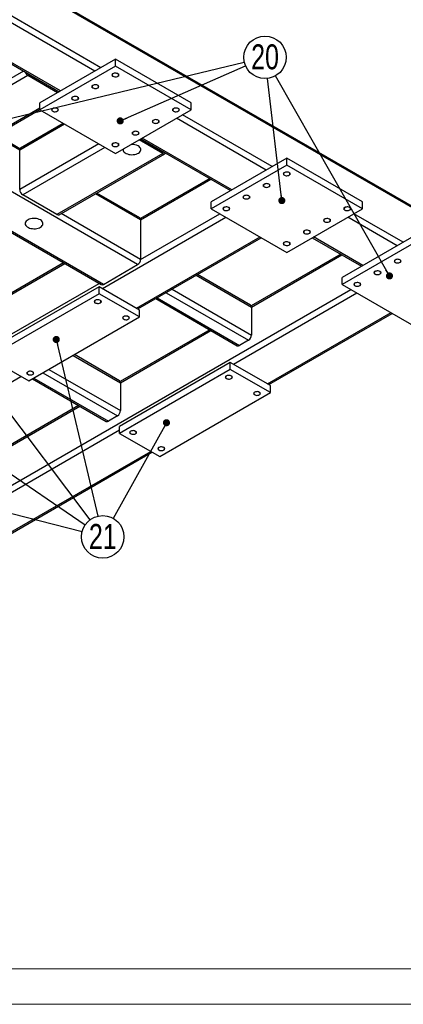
# Model space of a CAD drawing. Header units: millimetres. Extents: x 0 to 841, y 0 to 594.
# Tile 15 of 25: x 523 to 577, y 0 to 138. Entities that reach past the tile are written whole.
import ezdxf

# ---------------------------------------------------------------- set-up
doc = ezdxf.new("R2010")
doc.units = ezdxf.units.MM
doc.layers.add('NOTES', color=6, linetype='Continuous')
doc.layers.add('TRAIT-FINS', color=9, linetype='Continuous')
doc.layers.add('TRAIT-FORT', color=4, linetype='Continuous', lineweight=25)
doc.styles.add('SLDTEXTSTYLE0', font='TXT', dxfattribs={"width": 0.75})
doc.dimstyles.new('SLDDIMSTYLE0', dxfattribs={"dimtxt": 0.18, "dimasz": 1, "dimexe": 0, "dimexo": 0.0625, "dimgap": 0, "dimtad": 0, "dimtih": 1, "dimtoh": 1, "dimdec": 0, "dimrnd": 1e-09, "dimzin": 0, "dimdsep": 46, "dimtxsty": 'Standard', "dimblk1": 'DOT', "dimblk2": 'DOT', "dimsah": 1, "dimcen": 0.09, "dimadec": 0, "dimazin": 0, "dimtfac": 1, "dimtdec": 0, "dimtofl": 0, "dimtmove": 0, "dimatfit": 3, "dimldrblk": 'DOT', "dimfxl": 1, "dimfrac": 2, "dimtolj": 1, "dimtzin": 0, "dimarcsym": 0})

# ---------------------------------------------------------------- blocks, each defined once
blk = doc.blocks.new('SW_NOTE_42')
at = {"layer": 'NOTES', "color": 0}
blk.add_circle((2.46, -1.68), 2.98, dxfattribs=at)
at = {"layer": 'NOTES', "color": 0, "insert": (2.47, 0.13), "char_height": 3.5, "attachment_point": 2, "style": 'SLDTEXTSTYLE0'}
blk.add_mtext('21', dxfattribs=at)
blk = doc.blocks.new('_Dot')
at = {"color": 0, "linetype": 'ByBlock', "lineweight": -2}
blk.add_line((-0.5, 0), (-1, 0), dxfattribs=at)
at = {"color": 0, "linetype": 'ByBlock', "const_width": 0.5}
blk.add_lwpolyline([(-0.25, 0, 1), (0.25, 0, 1)], format="xyb", close=True, dxfattribs=at)
blk = doc.blocks.new('SW_NOTE_43')
at = {"layer": 'NOTES', "color": 0}
blk.add_circle((2.73, 1.2), 2.98, dxfattribs=at)
at = {"layer": 'NOTES', "color": 0, "insert": (2.74, 3.02), "char_height": 3.5, "attachment_point": 2, "style": 'SLDTEXTSTYLE0'}
blk.add_mtext('20', dxfattribs=at)

msp = doc.modelspace()

# ---------------------------------------------------------------- linework, layer by layer
at = {"lineweight": 18}
for p, q in [((836, 5), (5, 5)), ((841, 0), (0, 0))]:
    msp.add_line(p, q, dxfattribs=at)
at = {"layer": 'TRAIT-FINS', "lineweight": 18, "flags": 128}
for points in [[(536.523, 130.205), (536.414, 130.299), (536.376, 130.409), (536.414, 130.52), (536.523, 130.614), (536.685, 130.676), (536.876, 130.698), (537.067, 130.676), (537.23, 130.614), (537.338, 130.52), (537.376, 130.409), (537.338, 130.299), (537.23, 130.205), (537.067, 130.143), (536.876, 130.121), (536.685, 130.143), (536.523, 130.205)], [(533.694, 128.573), (533.586, 128.666), (533.548, 128.777), (533.586, 128.887), (533.694, 128.981), (533.856, 129.043), (534.048, 129.065), (534.239, 129.043), (534.401, 128.981), (534.51, 128.887), (534.548, 128.777), (534.51, 128.666), (534.401, 128.573), (534.239, 128.51), (534.048, 128.488), (533.856, 128.51), (533.694, 128.573)], [(530.866, 126.94), (530.757, 127.033), (530.719, 127.144), (530.757, 127.254), (530.866, 127.348), (531.028, 127.411), (531.219, 127.432), (531.411, 127.411), (531.573, 127.348), (531.681, 127.254), (531.719, 127.144), (531.681, 127.033), (531.573, 126.94), (531.411, 126.877), (531.219, 126.855), (531.028, 126.877), (530.866, 126.94)], [(528.037, 125.307), (527.929, 125.401), (527.891, 125.511), (527.929, 125.621), (528.037, 125.715), (528.199, 125.778), (528.391, 125.8), (528.582, 125.778), (528.744, 125.715), (528.853, 125.621), (528.891, 125.511), (528.853, 125.401), (528.744, 125.307), (528.582, 125.244), (528.391, 125.222), (528.199, 125.244), (528.037, 125.307)], [(545.008, 125.307), (544.899, 125.401), (544.861, 125.511), (544.899, 125.621), (545.008, 125.715), (545.17, 125.778), (545.361, 125.8), (545.553, 125.778), (545.715, 125.715), (545.823, 125.621), (545.861, 125.511), (545.823, 125.401), (545.715, 125.307), (545.553, 125.244), (545.361, 125.222), (545.17, 125.244), (545.008, 125.307)], [(542.179, 123.674), (542.071, 123.768), (542.033, 123.878), (542.071, 123.989), (542.179, 124.082), (542.342, 124.145), (542.533, 124.167), (542.724, 124.145), (542.887, 124.082), (542.995, 123.989), (543.033, 123.878), (542.995, 123.768), (542.887, 123.674), (542.724, 123.612), (542.533, 123.59), (542.342, 123.612), (542.179, 123.674)], [(539.351, 122.041), (539.243, 122.135), (539.205, 122.245), (539.243, 122.356), (539.351, 122.45), (539.513, 122.512), (539.705, 122.534), (539.896, 122.512), (540.058, 122.45), (540.166, 122.356), (540.205, 122.245), (540.166, 122.135), (540.058, 122.041), (539.896, 121.979), (539.705, 121.957), (539.513, 121.979), (539.351, 122.041)], [(536.523, 120.408), (536.414, 120.502), (536.376, 120.613), (536.414, 120.723), (536.523, 120.817), (536.685, 120.879), (536.876, 120.901), (537.067, 120.879), (537.23, 120.817), (537.338, 120.723), (537.376, 120.613), (537.338, 120.502), (537.23, 120.408), (537.067, 120.346), (536.876, 120.324), (536.685, 120.346), (536.523, 120.408)], [(560.564, 116.326), (560.456, 116.42), (560.418, 116.531), (560.456, 116.641), (560.564, 116.735), (560.726, 116.797), (560.918, 116.819), (561.109, 116.797), (561.271, 116.735), (561.38, 116.641), (561.418, 116.531), (561.38, 116.42), (561.271, 116.326), (561.109, 116.264), (560.918, 116.242), (560.726, 116.264), (560.564, 116.326)], [(557.736, 114.694), (557.627, 114.787), (557.589, 114.898), (557.627, 115.008), (557.736, 115.102), (557.898, 115.164), (558.089, 115.186), (558.281, 115.164), (558.443, 115.102), (558.551, 115.008), (558.589, 114.898), (558.551, 114.787), (558.443, 114.694), (558.281, 114.631), (558.089, 114.609), (557.898, 114.631), (557.736, 114.694)], [(554.907, 113.061), (554.799, 113.154), (554.761, 113.265), (554.799, 113.375), (554.907, 113.469), (555.07, 113.532), (555.261, 113.554), (555.452, 113.532), (555.614, 113.469), (555.723, 113.375), (555.761, 113.265), (555.723, 113.154), (555.614, 113.061), (555.452, 112.998), (555.261, 112.976), (555.07, 112.998), (554.907, 113.061)], [(552.079, 111.428), (551.971, 111.522), (551.932, 111.632), (551.971, 111.743), (552.079, 111.836), (552.241, 111.899), (552.432, 111.921), (552.624, 111.899), (552.786, 111.836), (552.894, 111.743), (552.932, 111.632), (552.894, 111.522), (552.786, 111.428), (552.624, 111.365), (552.432, 111.343), (552.241, 111.365), (552.079, 111.428)], [(569.049, 111.428), (568.941, 111.522), (568.903, 111.632), (568.941, 111.743), (569.049, 111.836), (569.212, 111.899), (569.403, 111.921), (569.594, 111.899), (569.757, 111.836), (569.865, 111.743), (569.903, 111.632), (569.865, 111.522), (569.757, 111.428), (569.594, 111.365), (569.403, 111.343), (569.212, 111.365), (569.049, 111.428)], [(566.221, 109.795), (566.113, 109.889), (566.075, 109.999), (566.113, 110.11), (566.221, 110.203), (566.383, 110.266), (566.575, 110.288), (566.766, 110.266), (566.928, 110.203), (567.037, 110.11), (567.075, 109.999), (567.037, 109.889), (566.928, 109.795), (566.766, 109.733), (566.575, 109.711), (566.383, 109.733), (566.221, 109.795)], [(563.393, 108.162), (563.284, 108.256), (563.246, 108.366), (563.284, 108.477), (563.393, 108.571), (563.555, 108.633), (563.746, 108.655), (563.938, 108.633), (564.1, 108.571), (564.208, 108.477), (564.246, 108.366), (564.208, 108.256), (564.1, 108.162), (563.938, 108.1), (563.746, 108.078), (563.555, 108.1), (563.393, 108.162)], [(560.564, 106.53), (560.456, 106.623), (560.418, 106.734), (560.456, 106.844), (560.564, 106.938), (560.726, 107), (560.918, 107.022), (561.109, 107), (561.271, 106.938), (561.38, 106.844), (561.418, 106.734), (561.38, 106.623), (561.271, 106.53), (561.109, 106.467), (560.918, 106.445), (560.726, 106.467), (560.564, 106.53)], [(576.121, 104.08), (576.012, 104.174), (575.974, 104.284), (576.012, 104.395), (576.121, 104.489), (576.283, 104.551), (576.474, 104.573), (576.665, 104.551), (576.828, 104.489), (576.936, 104.395), (576.974, 104.284), (576.936, 104.174), (576.828, 104.08), (576.665, 104.018), (576.474, 103.996), (576.283, 104.018), (576.121, 104.08)], [(573.292, 102.448), (573.184, 102.541), (573.146, 102.652), (573.184, 102.762), (573.292, 102.856), (573.454, 102.918), (573.646, 102.94), (573.837, 102.918), (573.999, 102.856), (574.108, 102.762), (574.146, 102.652), (574.108, 102.541), (573.999, 102.448), (573.837, 102.385), (573.646, 102.363), (573.454, 102.385), (573.292, 102.448)], [(570.464, 100.815), (570.355, 100.908), (570.317, 101.019), (570.355, 101.129), (570.464, 101.223), (570.626, 101.285), (570.817, 101.307), (571.009, 101.285), (571.171, 101.223), (571.279, 101.129), (571.317, 101.019), (571.279, 100.908), (571.171, 100.815), (571.009, 100.752), (570.817, 100.73), (570.626, 100.752), (570.464, 100.815)], [(534.048, 98.406), (533.939, 98.5), (533.901, 98.61), (533.939, 98.721), (534.048, 98.814), (534.21, 98.877), (534.401, 98.899), (534.593, 98.877), (534.755, 98.814), (534.863, 98.721), (534.901, 98.61), (534.863, 98.5), (534.755, 98.406), (534.593, 98.344), (534.401, 98.322), (534.21, 98.344), (534.048, 98.406)], [(538.007, 96.12), (537.899, 96.214), (537.861, 96.324), (537.899, 96.435), (538.007, 96.529), (538.17, 96.591), (538.361, 96.613), (538.552, 96.591), (538.715, 96.529), (538.823, 96.435), (538.861, 96.324), (538.823, 96.214), (538.715, 96.12), (538.552, 96.058), (538.361, 96.036), (538.17, 96.058), (538.007, 96.12)], [(524.572, 88.364), (524.464, 88.458), (524.426, 88.569), (524.464, 88.679), (524.572, 88.773), (524.735, 88.835), (524.926, 88.857), (525.117, 88.835), (525.28, 88.773), (525.388, 88.679), (525.426, 88.569), (525.388, 88.458), (525.28, 88.364), (525.117, 88.302), (524.926, 88.28), (524.735, 88.302), (524.572, 88.364)], [(552.432, 87.793), (552.324, 87.887), (552.286, 87.997), (552.324, 88.108), (552.432, 88.201), (552.595, 88.264), (552.786, 88.286), (552.977, 88.264), (553.14, 88.201), (553.248, 88.108), (553.286, 87.997), (553.248, 87.887), (553.14, 87.793), (552.977, 87.73), (552.786, 87.708), (552.595, 87.73), (552.432, 87.793)], [(556.392, 85.507), (556.284, 85.601), (556.246, 85.711), (556.284, 85.822), (556.392, 85.915), (556.554, 85.978), (556.746, 86), (556.937, 85.978), (557.099, 85.915), (557.208, 85.822), (557.246, 85.711), (557.208, 85.601), (557.099, 85.507), (556.937, 85.444), (556.746, 85.422), (556.554, 85.444), (556.392, 85.507)], [(538.997, 80.037), (538.889, 80.131), (538.851, 80.241), (538.889, 80.352), (538.997, 80.445), (539.16, 80.508), (539.351, 80.53), (539.542, 80.508), (539.705, 80.445), (539.813, 80.352), (539.851, 80.241), (539.813, 80.131), (539.705, 80.037), (539.542, 79.975), (539.351, 79.953), (539.16, 79.975), (538.997, 80.037)], [(542.957, 77.751), (542.849, 77.845), (542.811, 77.955), (542.849, 78.066), (542.957, 78.159), (543.119, 78.222), (543.311, 78.244), (543.502, 78.222), (543.664, 78.159), (543.773, 78.066), (543.811, 77.955), (543.773, 77.845), (543.664, 77.751), (543.502, 77.689), (543.311, 77.667), (543.119, 77.689), (542.957, 77.751)]]:
    msp.add_lwpolyline(points, dxfattribs=at)
at = {"layer": 'TRAIT-FORT', "lineweight": 25}
for p, q in [((584.711, 108.387), (441.417, 191.109)), ((584.959, 108.041), (441.417, 190.906)), ((534.826, 131.43), (450.821, 179.925)), ((539.987, 103.795), (426.143, 169.516)), ((421.035, 166.71), (534.879, 100.989)), ((535.179, 101.019), (421.335, 166.74)), ((533.977, 130.94), (516.229, 141.186)), ((511.669, 138.064), (528.993, 128.063)), ((529.169, 128.165), (511.845, 138.165)), ((536.876, 132.614), (526.27, 126.491)), ((536.876, 131.634), (526.27, 125.511)), ((536.876, 131.634), (536.876, 132.614)), ((547.483, 126.491), (536.876, 132.614)), ((547.483, 125.511), (536.876, 131.634)), ((523.972, 130.961), (509.299, 122.491)), ((524.572, 130.328), (509.723, 121.756)), ((524.608, 130.594), (524.572, 130.573)), ((524.572, 130.573), (528.957, 128.042)), ((528.744, 127.92), (524.572, 130.328)), ((526.27, 125.756), (514.532, 118.98)), ((526.27, 125.511), (526.27, 126.491)), ((547.483, 125.511), (547.483, 126.491)), ((514.832, 118.95), (526.27, 125.553)), ((526.27, 125.511), (536.876, 119.388)), ((536.876, 119.388), (547.483, 125.511)), ((558.867, 117.551), (546.281, 124.817)), ((529.733, 123.511), (523.441, 119.879)), ((529.558, 123.613), (523.565, 120.154)), ((558.019, 117.061), (545.432, 124.327)), ((523.441, 119.879), (519.941, 121.9)), ((523.479, 120.06), (520.116, 122.001)), ((534.542, 120.735), (523.441, 114.326)), ((535.391, 120.245), (523.865, 113.592)), ((543.523, 119.388), (540.2, 121.307)), ((540.412, 121.429), (543.523, 119.633)), ((540.444, 121.41), (540.444, 121.448)), ((540.448, 121.45), (553.035, 114.184)), ((553.21, 114.286), (540.624, 121.552)), ((523.441, 114.326), (523.441, 119.879)), ((543.523, 119.388), (528.674, 110.816)), ((528.974, 110.786), (543.823, 119.358)), ((543.559, 119.654), (543.523, 119.633)), ((560.918, 118.735), (550.311, 112.612)), ((560.918, 117.755), (550.311, 111.632)), ((560.918, 117.755), (560.918, 118.735)), ((571.524, 112.612), (560.918, 118.735)), ((571.524, 111.632), (560.918, 117.755)), ((550.1, 115.878), (540.374, 110.263)), ((540.412, 110.082), (550.276, 115.777)), ((528.674, 110.816), (523.865, 113.592)), ((540.412, 110.082), (534.083, 113.736)), ((540.287, 110.357), (534.259, 113.837)), ((550.311, 111.632), (550.311, 112.612)), ((571.524, 111.632), (571.524, 112.612)), ((540.412, 104.53), (529.274, 110.959)), ((540.412, 104.53), (551.513, 110.938)), ((550.311, 111.632), (560.918, 105.509)), ((560.918, 105.509), (571.524, 111.632)), ((577.252, 106.938), (570.322, 110.938)), ((535.038, 100.447), (552.362, 110.448)), ((540.412, 110.082), (540.412, 104.53)), ((576.403, 106.448), (569.474, 110.448)), ((579.303, 108.122), (568.696, 101.999)), ((539.846, 97.672), (557.17, 107.673)), ((540.022, 97.57), (557.346, 107.571)), ((564.49, 107.571), (571.419, 103.571)), ((571.595, 103.672), (564.666, 107.673)), ((579.303, 107.142), (568.696, 101.019)), ((568.485, 105.265), (555.93, 98.017)), ((555.968, 97.836), (568.661, 105.163)), ((529.594, 104.04), (521.989, 99.65)), ((522.027, 99.469), (529.77, 103.939)), ((535.179, 101.019), (539.987, 103.795)), ((548.225, 102.306), (555.968, 97.836)), ((555.844, 98.111), (548.401, 102.407)), ((522.027, 93.916), (534.579, 101.162)), ((568.696, 101.019), (568.696, 101.999)), ((568.696, 101.019), (579.303, 94.896)), ((498.692, 59.219), (569.898, 100.325)), ((534.613, 99.713), (519.057, 90.732)), ((534.613, 100.692), (521.461, 93.1)), ((534.613, 99.713), (534.613, 100.692)), ((540.27, 97.427), (534.613, 100.692)), ((540.27, 96.447), (534.613, 99.713)), ((543.982, 99.856), (555.544, 93.182)), ((544.83, 100.346), (555.968, 93.917)), ((553.422, 89.834), (570.746, 99.835)), ((542.533, 99.02), (553.971, 92.417)), ((542.709, 99.122), (554.271, 92.447)), ((540.27, 96.447), (540.27, 97.427)), ((555.968, 97.836), (555.968, 93.917)), ((558.231, 87.058), (575.555, 97.059)), ((558.406, 86.957), (575.73, 96.958)), ((524.714, 87.466), (540.27, 96.447)), ((550.1, 94.652), (537.545, 87.404)), ((537.583, 87.223), (550.276, 94.55)), ((555.544, 93.182), (554.271, 92.447)), ((519.057, 90.732), (524.714, 87.466)), ((530.937, 91.059), (537.583, 87.223)), ((537.459, 87.497), (531.113, 91.161)), ((552.998, 90.079), (537.442, 81.099)), ((552.998, 89.099), (552.998, 90.079)), ((558.655, 86.813), (552.998, 90.079)), ((526.694, 88.61), (537.159, 82.568)), ((527.543, 89.099), (537.583, 83.303)), ((552.998, 89.099), (537.442, 80.119)), ((558.655, 85.834), (552.998, 89.099)), ((521.92, 87.12), (523.617, 88.1)), ((525.246, 87.773), (535.586, 81.804)), ((525.421, 87.875), (535.886, 81.834)), ((537.583, 87.223), (537.583, 83.303)), ((543.099, 76.853), (558.655, 85.834)), ((558.655, 85.834), (558.655, 86.813)), ((531.716, 84.038), (518.453, 76.382)), ((518.491, 76.201), (531.891, 83.937)), ((537.159, 82.568), (535.886, 81.834)), ((485.116, 50.402), (537.442, 80.609)), ((537.442, 80.119), (537.442, 81.099)), ((537.442, 80.119), (543.099, 76.853)), ((489.924, 47.626), (541.826, 77.588)), ((490.1, 47.524), (542.001, 77.487))]:
    msp.add_line(p, q, dxfattribs=at)
at = {"layer": 'TRAIT-FORT', "lineweight": 25, "flags": 128}
for points in [[(536.558, 130.226), (536.66, 130.181), (536.78, 130.156), (536.908, 130.15), (537.033, 130.166), (537.146, 130.202), (537.236, 130.254), (537.298, 130.319), (537.325, 130.391), (537.316, 130.465), (537.271, 130.534), (537.194, 130.593), (537.092, 130.637), (536.972, 130.663), (536.844, 130.669), (536.719, 130.653), (536.606, 130.617), (536.516, 130.565), (536.454, 130.5), (536.427, 130.428), (536.436, 130.354), (536.481, 130.285), (536.558, 130.226)], [(533.729, 128.593), (533.832, 128.549), (533.952, 128.523), (534.08, 128.518), (534.205, 128.533), (534.317, 128.569), (534.408, 128.621), (534.469, 128.686), (534.497, 128.758), (534.487, 128.832), (534.443, 128.901), (534.366, 128.96), (534.263, 129.005), (534.143, 129.031), (534.016, 129.036), (533.89, 129.02), (533.778, 128.985), (533.687, 128.932), (533.626, 128.867), (533.599, 128.795), (533.608, 128.721), (533.653, 128.652), (533.729, 128.593)], [(530.901, 126.96), (531.004, 126.916), (531.124, 126.89), (531.251, 126.885), (531.377, 126.9), (531.489, 126.936), (531.58, 126.988), (531.641, 127.053), (531.668, 127.125), (531.659, 127.199), (531.614, 127.268), (531.537, 127.328), (531.435, 127.372), (531.315, 127.398), (531.187, 127.403), (531.062, 127.387), (530.95, 127.352), (530.859, 127.3), (530.798, 127.235), (530.77, 127.162), (530.78, 127.089), (530.824, 127.019), (530.901, 126.96)], [(528.073, 125.327), (528.175, 125.283), (528.295, 125.257), (528.423, 125.252), (528.548, 125.268), (528.661, 125.303), (528.751, 125.355), (528.812, 125.42), (528.84, 125.493), (528.831, 125.566), (528.786, 125.636), (528.709, 125.695), (528.606, 125.739), (528.486, 125.765), (528.359, 125.77), (528.234, 125.754), (528.121, 125.719), (528.031, 125.667), (527.969, 125.602), (527.942, 125.53), (527.951, 125.456), (527.996, 125.387), (528.073, 125.327)], [(545.043, 125.327), (545.146, 125.283), (545.266, 125.257), (545.393, 125.252), (545.519, 125.268), (545.631, 125.303), (545.722, 125.355), (545.783, 125.42), (545.81, 125.493), (545.801, 125.566), (545.756, 125.636), (545.68, 125.695), (545.577, 125.739), (545.457, 125.765), (545.329, 125.77), (545.204, 125.754), (545.092, 125.719), (545.001, 125.667), (544.94, 125.602), (544.913, 125.53), (544.922, 125.456), (544.966, 125.387), (545.043, 125.327)], [(542.215, 123.695), (542.317, 123.65), (542.437, 123.624), (542.565, 123.619), (542.69, 123.635), (542.803, 123.67), (542.893, 123.723), (542.955, 123.787), (542.982, 123.86), (542.973, 123.933), (542.928, 124.003), (542.851, 124.062), (542.749, 124.106), (542.629, 124.132), (542.501, 124.137), (542.376, 124.122), (542.263, 124.086), (542.173, 124.034), (542.111, 123.969), (542.084, 123.897), (542.093, 123.823), (542.138, 123.754), (542.215, 123.695)], [(539.386, 122.062), (539.489, 122.017), (539.609, 121.992), (539.737, 121.986), (539.862, 122.002), (539.974, 122.037), (540.065, 122.09), (540.126, 122.155), (540.153, 122.227), (540.144, 122.301), (540.099, 122.37), (540.023, 122.429), (539.92, 122.473), (539.8, 122.499), (539.672, 122.505), (539.547, 122.489), (539.435, 122.453), (539.344, 122.401), (539.283, 122.336), (539.256, 122.264), (539.265, 122.19), (539.31, 122.121), (539.386, 122.062)], [(536.558, 120.429), (536.66, 120.385), (536.78, 120.359), (536.908, 120.353), (537.033, 120.369), (537.146, 120.405), (537.236, 120.457), (537.298, 120.522), (537.325, 120.594), (537.316, 120.668), (537.271, 120.737), (537.194, 120.796), (537.092, 120.841), (536.972, 120.866), (536.844, 120.872), (536.719, 120.856), (536.606, 120.821), (536.516, 120.768), (536.454, 120.703), (536.427, 120.631), (536.436, 120.557), (536.481, 120.488), (536.558, 120.429)], [(537.949, 120.008), (537.945, 119.927), (537.967, 119.806), (538.025, 119.688), (538.116, 119.577), (538.239, 119.477), (538.389, 119.391), (538.562, 119.32), (538.753, 119.268), (538.957, 119.234), (539.168, 119.221), (539.379, 119.229), (539.586, 119.257), (539.781, 119.305), (539.959, 119.372), (540.115, 119.455), (540.245, 119.551), (540.344, 119.659), (540.41, 119.776), (540.442, 119.897), (540.437, 120.019), (540.397, 120.139), (540.322, 120.254), (540.215, 120.359), (540.078, 120.453), (540.078, 120.453)], [(537.949, 120.008), (537.945, 119.927), (537.967, 119.806), (538.025, 119.688), (538.116, 119.577), (538.239, 119.477), (538.389, 119.391), (538.562, 119.32), (538.753, 119.268), (538.957, 119.234), (539.168, 119.221), (539.379, 119.229), (539.586, 119.257), (539.781, 119.305), (539.959, 119.372), (540.115, 119.455), (540.245, 119.551), (540.344, 119.659), (540.41, 119.776), (540.442, 119.897), (540.437, 120.019), (540.397, 120.139), (540.322, 120.254), (540.215, 120.359), (540.078, 120.453), (540.078, 120.453)], [(560.6, 116.347), (560.702, 116.303), (560.822, 116.277), (560.95, 116.271), (561.075, 116.287), (561.187, 116.323), (561.278, 116.375), (561.339, 116.44), (561.367, 116.512), (561.357, 116.586), (561.313, 116.655), (561.236, 116.714), (561.133, 116.759), (561.013, 116.784), (560.886, 116.79), (560.76, 116.774), (560.648, 116.739), (560.558, 116.686), (560.496, 116.621), (560.469, 116.549), (560.478, 116.475), (560.523, 116.406), (560.6, 116.347)], [(557.771, 114.714), (557.874, 114.67), (557.994, 114.644), (558.121, 114.639), (558.247, 114.654), (558.359, 114.69), (558.45, 114.742), (558.511, 114.807), (558.538, 114.879), (558.529, 114.953), (558.484, 115.022), (558.408, 115.081), (558.305, 115.126), (558.185, 115.152), (558.057, 115.157), (557.932, 115.141), (557.82, 115.106), (557.729, 115.053), (557.668, 114.989), (557.64, 114.916), (557.65, 114.843), (557.694, 114.773), (557.771, 114.714)], [(554.943, 113.081), (555.045, 113.037), (555.165, 113.011), (555.293, 113.006), (555.418, 113.022), (555.531, 113.057), (555.621, 113.109), (555.683, 113.174), (555.71, 113.246), (555.701, 113.32), (555.656, 113.389), (555.579, 113.449), (555.477, 113.493), (555.357, 113.519), (555.229, 113.524), (555.104, 113.508), (554.991, 113.473), (554.901, 113.421), (554.839, 113.356), (554.812, 113.283), (554.821, 113.21), (554.866, 113.14), (554.943, 113.081)], [(552.114, 111.448), (552.217, 111.404), (552.337, 111.378), (552.465, 111.373), (552.59, 111.389), (552.702, 111.424), (552.793, 111.476), (552.854, 111.541), (552.881, 111.614), (552.872, 111.687), (552.827, 111.757), (552.751, 111.816), (552.648, 111.86), (552.528, 111.886), (552.4, 111.891), (552.275, 111.875), (552.163, 111.84), (552.072, 111.788), (552.011, 111.723), (551.984, 111.651), (551.993, 111.577), (552.038, 111.508), (552.114, 111.448)], [(569.085, 111.448), (569.187, 111.404), (569.307, 111.378), (569.435, 111.373), (569.56, 111.389), (569.673, 111.424), (569.763, 111.476), (569.825, 111.541), (569.852, 111.614), (569.843, 111.687), (569.798, 111.757), (569.721, 111.816), (569.619, 111.86), (569.499, 111.886), (569.371, 111.891), (569.246, 111.875), (569.133, 111.84), (569.043, 111.788), (568.981, 111.723), (568.954, 111.651), (568.963, 111.577), (569.008, 111.508), (569.085, 111.448)], [(526.344, 110.062), (526.181, 110.14), (525.999, 110.202), (525.8, 110.246), (525.592, 110.269), (525.38, 110.271), (525.17, 110.253), (524.969, 110.215), (524.782, 110.158), (524.614, 110.083), (524.471, 109.993), (524.356, 109.89), (524.272, 109.777), (524.223, 109.658), (524.21, 109.536), (524.232, 109.414), (524.29, 109.297), (524.382, 109.186), (524.504, 109.086), (524.654, 109), (524.827, 108.929), (525.018, 108.876), (525.222, 108.843), (525.433, 108.83), (525.645, 108.838), (525.851, 108.866), (526.046, 108.914), (526.224, 108.98), (526.38, 109.063), (526.51, 109.16), (526.609, 109.268), (526.676, 109.384), (526.707, 109.505), (526.703, 109.628), (526.662, 109.748), (526.587, 109.862), (526.48, 109.968), (526.344, 110.062)], [(526.344, 110.062), (526.181, 110.14), (525.999, 110.202), (525.8, 110.246), (525.592, 110.269), (525.38, 110.271), (525.17, 110.253), (524.969, 110.215), (524.782, 110.158), (524.614, 110.083), (524.471, 109.993), (524.356, 109.89), (524.272, 109.777), (524.223, 109.658), (524.21, 109.536), (524.232, 109.414), (524.29, 109.297), (524.382, 109.186), (524.504, 109.086), (524.654, 109), (524.827, 108.929), (525.018, 108.876), (525.222, 108.843), (525.433, 108.83), (525.645, 108.838), (525.851, 108.866), (526.046, 108.914), (526.224, 108.98), (526.38, 109.063), (526.51, 109.16), (526.609, 109.268), (526.676, 109.384), (526.707, 109.505), (526.703, 109.628), (526.662, 109.748), (526.587, 109.862), (526.48, 109.968), (526.344, 110.062)], [(566.256, 109.816), (566.359, 109.771), (566.479, 109.745), (566.607, 109.74), (566.732, 109.756), (566.844, 109.791), (566.935, 109.844), (566.996, 109.908), (567.023, 109.981), (567.014, 110.055), (566.97, 110.124), (566.893, 110.183), (566.79, 110.227), (566.67, 110.253), (566.542, 110.258), (566.417, 110.243), (566.305, 110.207), (566.214, 110.155), (566.153, 110.09), (566.126, 110.018), (566.135, 109.944), (566.18, 109.875), (566.256, 109.816)], [(563.428, 108.183), (563.531, 108.138), (563.651, 108.113), (563.778, 108.107), (563.903, 108.123), (564.016, 108.158), (564.106, 108.211), (564.168, 108.276), (564.195, 108.348), (564.186, 108.422), (564.141, 108.491), (564.064, 108.55), (563.962, 108.594), (563.842, 108.62), (563.714, 108.626), (563.589, 108.61), (563.476, 108.574), (563.386, 108.522), (563.325, 108.457), (563.297, 108.385), (563.306, 108.311), (563.351, 108.242), (563.428, 108.183)], [(560.6, 106.55), (560.702, 106.506), (560.822, 106.48), (560.95, 106.475), (561.075, 106.49), (561.187, 106.526), (561.278, 106.578), (561.339, 106.643), (561.367, 106.715), (561.357, 106.789), (561.313, 106.858), (561.236, 106.917), (561.133, 106.962), (561.013, 106.987), (560.886, 106.993), (560.76, 106.977), (560.648, 106.942), (560.558, 106.889), (560.496, 106.824), (560.469, 106.752), (560.478, 106.678), (560.523, 106.609), (560.6, 106.55)], [(576.156, 104.101), (576.258, 104.056), (576.378, 104.031), (576.506, 104.025), (576.631, 104.041), (576.744, 104.076), (576.834, 104.129), (576.896, 104.194), (576.923, 104.266), (576.914, 104.34), (576.869, 104.409), (576.792, 104.468), (576.69, 104.512), (576.57, 104.538), (576.442, 104.544), (576.317, 104.528), (576.204, 104.492), (576.114, 104.44), (576.052, 104.375), (576.025, 104.303), (576.034, 104.229), (576.079, 104.16), (576.156, 104.101)], [(573.327, 102.468), (573.43, 102.424), (573.55, 102.398), (573.678, 102.392), (573.803, 102.408), (573.915, 102.444), (574.006, 102.496), (574.067, 102.561), (574.095, 102.633), (574.085, 102.707), (574.041, 102.776), (573.964, 102.835), (573.861, 102.88), (573.741, 102.905), (573.614, 102.911), (573.488, 102.895), (573.376, 102.86), (573.285, 102.807), (573.224, 102.742), (573.197, 102.67), (573.206, 102.596), (573.251, 102.527), (573.327, 102.468)], [(570.499, 100.835), (570.602, 100.791), (570.722, 100.765), (570.849, 100.76), (570.974, 100.775), (571.087, 100.811), (571.177, 100.863), (571.239, 100.928), (571.266, 101), (571.257, 101.074), (571.212, 101.143), (571.135, 101.202), (571.033, 101.247), (570.913, 101.273), (570.785, 101.278), (570.66, 101.262), (570.548, 101.227), (570.457, 101.174), (570.396, 101.11), (570.368, 101.037), (570.378, 100.964), (570.422, 100.894), (570.499, 100.835)], [(534.083, 98.794), (534.006, 98.735), (533.962, 98.666), (533.952, 98.592), (533.98, 98.52), (534.041, 98.455), (534.132, 98.402), (534.244, 98.367), (534.369, 98.351), (534.497, 98.357), (534.617, 98.382), (534.719, 98.427), (534.796, 98.486), (534.841, 98.555), (534.85, 98.629), (534.823, 98.701), (534.761, 98.766), (534.671, 98.818), (534.558, 98.854), (534.433, 98.87), (534.306, 98.864), (534.186, 98.838), (534.083, 98.794)], [(538.043, 96.508), (537.966, 96.449), (537.921, 96.38), (537.912, 96.306), (537.939, 96.234), (538.001, 96.169), (538.091, 96.116), (538.204, 96.081), (538.329, 96.065), (538.457, 96.071), (538.577, 96.096), (538.679, 96.141), (538.756, 96.2), (538.801, 96.269), (538.81, 96.343), (538.783, 96.415), (538.721, 96.48), (538.631, 96.532), (538.518, 96.568), (538.393, 96.584), (538.265, 96.578), (538.145, 96.552), (538.043, 96.508)], [(524.608, 88.752), (524.531, 88.693), (524.486, 88.624), (524.477, 88.55), (524.504, 88.478), (524.566, 88.413), (524.656, 88.361), (524.769, 88.325), (524.894, 88.309), (525.022, 88.315), (525.142, 88.341), (525.244, 88.385), (525.321, 88.444), (525.366, 88.513), (525.375, 88.587), (525.348, 88.659), (525.286, 88.724), (525.196, 88.777), (525.083, 88.812), (524.958, 88.828), (524.83, 88.822), (524.71, 88.797), (524.608, 88.752)], [(552.468, 88.181), (552.391, 88.122), (552.346, 88.052), (552.337, 87.979), (552.364, 87.906), (552.426, 87.841), (552.516, 87.789), (552.629, 87.754), (552.754, 87.738), (552.882, 87.743), (553.002, 87.769), (553.104, 87.813), (553.181, 87.873), (553.226, 87.942), (553.235, 88.016), (553.208, 88.088), (553.146, 88.153), (553.056, 88.205), (552.943, 88.24), (552.818, 88.256), (552.69, 88.251), (552.57, 88.225), (552.468, 88.181)], [(556.428, 85.895), (556.351, 85.836), (556.306, 85.766), (556.297, 85.693), (556.324, 85.62), (556.386, 85.555), (556.476, 85.503), (556.589, 85.468), (556.714, 85.452), (556.841, 85.457), (556.961, 85.483), (557.064, 85.527), (557.141, 85.587), (557.186, 85.656), (557.195, 85.73), (557.167, 85.802), (557.106, 85.867), (557.015, 85.919), (556.903, 85.955), (556.778, 85.97), (556.65, 85.965), (556.53, 85.939), (556.428, 85.895)], [(539.033, 80.425), (538.956, 80.366), (538.911, 80.296), (538.902, 80.223), (538.929, 80.15), (538.991, 80.086), (539.081, 80.033), (539.194, 79.998), (539.319, 79.982), (539.447, 79.987), (539.567, 80.013), (539.669, 80.058), (539.746, 80.117), (539.791, 80.186), (539.8, 80.26), (539.773, 80.332), (539.711, 80.397), (539.621, 80.449), (539.508, 80.485), (539.383, 80.5), (539.255, 80.495), (539.135, 80.469), (539.033, 80.425)], [(542.993, 78.139), (542.916, 78.08), (542.871, 78.01), (542.862, 77.937), (542.889, 77.864), (542.951, 77.8), (543.041, 77.747), (543.154, 77.712), (543.279, 77.696), (543.406, 77.701), (543.526, 77.727), (543.629, 77.772), (543.706, 77.831), (543.751, 77.9), (543.76, 77.974), (543.732, 78.046), (543.671, 78.111), (543.58, 78.163), (543.468, 78.199), (543.343, 78.214), (543.215, 78.209), (543.095, 78.183), (542.993, 78.139)]]:
    msp.add_lwpolyline(points, dxfattribs=at)
at = {"layer": 'TRAIT-FORT', "lineweight": 25}
for centre, radius, start, end in [((525.074, 131.109), 0.928, 196.97098, 237.30385), ((524.79, 130.926), 0.414, 215.75887, 238.33925), ((539.212, 118.798), 1.868, 62.37235, 93.99598), ((523.726, 119.915), 0.288, 124.05635, 187.25583), ((543.616, 119.77), 0.166, 235.83854, 278.94691), ((543.688, 119.587), 0.259, 230.29149, 328.54415), ((524.362, 114.368), 0.922, 182.60548, 237.39452), ((528.849, 111.061), 0.302, 234.38242, 294.30712), ((540.118, 110.115), 0.296, 353.70115, 54.98667), ((539.491, 104.572), 0.922, 302.60548, 357.39452), ((535.003, 101.264), 0.302, 245.69288, 305.61758), ((555.674, 97.868), 0.296, 353.70115, 54.98667), ((555.047, 93.958), 0.922, 302.60548, 357.39452), ((554.095, 92.692), 0.302, 245.69288, 305.61758), ((537.289, 87.255), 0.296, 353.70115, 54.98667), ((536.662, 83.345), 0.922, 302.60548, 357.39452), ((535.71, 82.079), 0.302, 245.69288, 305.61758)]:
    msp.add_arc(centre, radius, start, end, dxfattribs=at)

# ---------------------------------------------------------------- block references
at = {"layer": 'NOTES'}
for name, p in [('SW_NOTE_43', (555.131, 131.685)), ('SW_NOTE_42', (532.633, 67.273))]:
    msp.add_blockref(name, p, dxfattribs=at)

# ---------------------------------------------------------------- leaders
for points in [[(481.806, 114.643), (554.961, 132.189)], [(537.544, 123.963), (555.131, 131.685)], [(560.226, 112.785), (558.21, 129.922)], [(575.329, 102.212), (559.338, 130.293)], [(512.937, 94.935), (533.297, 67.969)], [(528.57, 93.29), (534.411, 68.492)], [(510.115, 82.681), (532.633, 67.273)], [(544.038, 81.606), (536.548, 68.193)], [(483.811, 78.809), (532.206, 66.333)]]:
    msp.add_leader(points, dimstyle='SLDDIMSTYLE0', dxfattribs=at)

doc.saveas('drawing.dxf')
